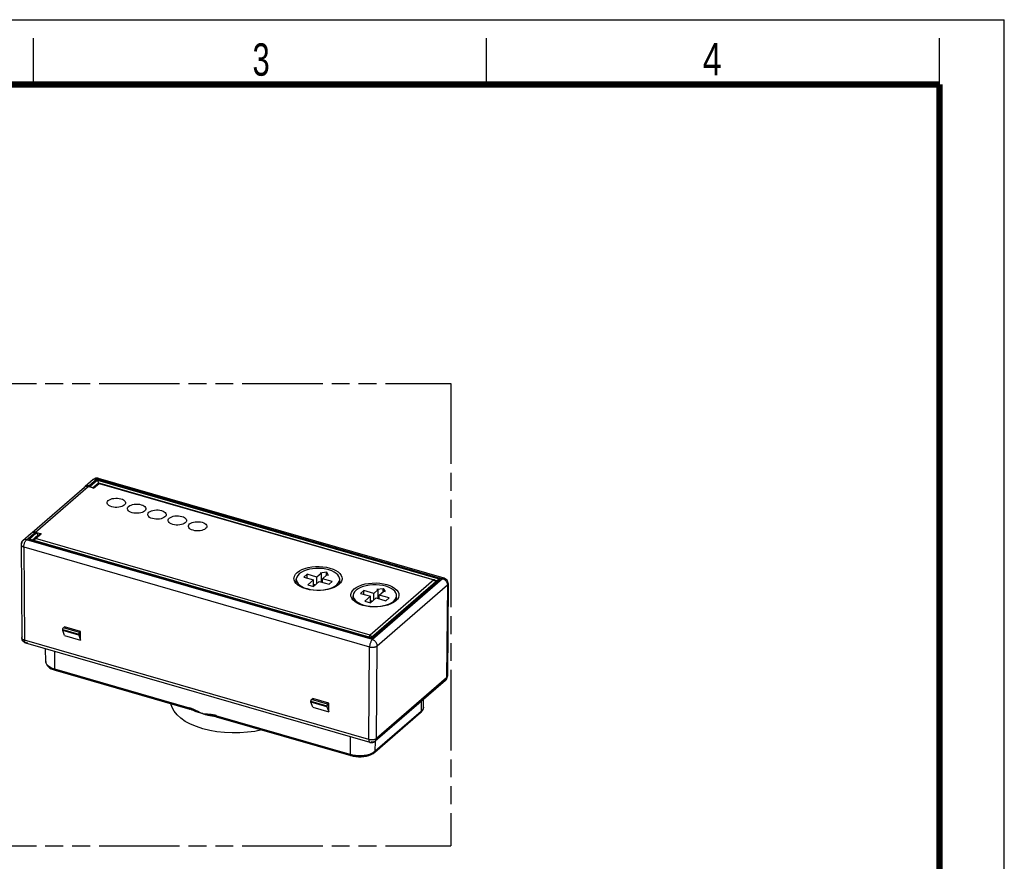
# Model space of a CAD drawing. Header units: millimetres. Extents: x 0 to 210, y 0 to 297.
# Tile 5 of 5: x 104 to 210, y 206 to 297. Entities that reach past the tile are written whole.
import ezdxf

# ---------------------------------------------------------------- set-up
doc = ezdxf.new("R2010")
doc.units = ezdxf.units.MM
doc.header["$LTSCALE"] = 19.36
doc.linetypes.add('PHANTOM', pattern=[0.8, 0.45, -0.05, 0.1, -0.05, 0.1, -0.05])
doc.layers.get('0').update_dxf_attribs({"linetype": 'CONTINUOUS'})
doc.layers.add('DEFAULT_3', color=7, linetype='PHANTOM')
doc.styles.add('TEXTSTYLE_2', font='txt', dxfattribs={"width": 0.75})

msp = doc.modelspace()

# ---------------------------------------------------------------- linework, layer by layer
at = {"color": 2, "linetype": 'Continuous'}
for p, q in [((0, 297), (210, 297)), ((210, 0), (210, 297)), ((105, 290), (105, 295)), ((154, 290), (154, 295)), ((203, 290), (203, 295))]:
    msp.add_line(p, q, dxfattribs=at)
at = {"color": 6, "linetype": 'Continuous'}
for p, q in [((111.451, 247.287), (110.565, 246.519)), ((111.707, 247.417), (111.642, 247.398)), ((111.774, 247.429), (111.707, 247.417)), ((111.844, 247.433), (111.774, 247.429)), ((111.924, 247.428), (111.844, 247.433)), ((111.971, 247.42), (111.924, 247.428)), ((112.01, 247.41), (111.971, 247.42)), ((149.414, 236.612), (112.011, 247.41)), ((104.844, 241.556), (110.505, 246.458)), ((110.589, 246.539), (110.565, 246.519)), ((111.497, 246.349), (110.896, 246.522)), ((111.13, 246.54), (110.962, 246.588)), ((111.417, 246.372), (111.968, 246.848)), ((111.986, 246.862), (111.986, 246.908)), ((112.022, 246.882), (112.054, 246.892)), ((112.125, 246.896), (112.154, 246.889)), ((112.154, 246.889), (148.34, 236.443)), ((103.851, 240.705), (103.793, 240.647)), ((103.851, 240.705), (104.738, 241.472)), ((141.539, 230.155), (104.664, 240.8)), ((104.737, 241.472), (104.761, 241.491)), ((104.846, 241.554), (104.813, 241.529)), ((105.006, 240.712), (105.007, 240.74)), ((105.039, 240.838), (105.055, 240.859)), ((105.055, 240.859), (105.076, 240.88)), ((105.677, 241.401), (105.076, 240.88)), ((105.127, 241.535), (105.295, 241.487)), ((105.208, 241.597), (105.809, 241.423)), ((105.473, 241.224), (105.472, 241.266)), ((103.645, 240.29), (103.644, 240.246)), ((103.644, 240.246), (103.732, 230.175)), ((103.793, 240.647), (103.739, 240.575)), ((133.419, 236.025), (133.419, 236.5)), ((134.58, 237.045), (134.23, 236.742)), ((134.23, 236.742), (135.291, 236.436)), ((135.641, 236.739), (134.58, 237.045)), ((134.58, 236.641), (134.58, 237.045)), ((135.291, 236.436), (134.679, 235.905)), ((135.291, 235.73), (135.291, 236.436)), ((136.129, 237.161), (135.641, 236.739)), ((135.641, 236.039), (135.641, 236.739)), ((135.999, 237.199), (136.682, 237.29)), ((135.999, 237.199), (136.129, 237.161)), ((136.129, 236.295), (136.129, 237.161)), ((136.247, 236.564), (136.735, 236.986)), ((137.308, 236.258), (136.247, 236.564)), ((136.247, 236.16), (136.247, 236.564)), ((136.682, 236.94), (136.682, 237.29)), ((136.682, 237.29), (136.865, 236.949)), ((136.735, 236.986), (136.865, 236.949)), ((138.119, 236.032), (138.119, 236.5)), ((148.773, 236.43), (141.533, 230.161)), ((148.379, 236.427), (148.34, 236.444)), ((148.772, 236.43), (148.785, 236.441)), ((149.478, 236.59), (149.413, 236.612)), ((149.72, 236.405), (149.646, 236.484)), ((134.679, 235.905), (135.285, 235.73)), ((135.285, 235.73), (135.897, 236.261)), ((135.291, 235.974), (135.497, 235.915)), ((135.897, 236.261), (136.958, 235.955)), ((136.041, 236.219), (136.129, 236.295)), ((136.247, 236.366), (136.122, 236.349)), ((136.958, 235.955), (137.308, 236.258)), ((137.507, 235.611), (137.183, 235.487)), ((137.785, 235.757), (137.507, 235.611)), ((138.021, 235.928), (137.785, 235.757)), ((137.805, 235.912), (137.966, 236.083)), ((142.278, 235.386), (141.79, 234.964)), ((142.148, 235.424), (142.831, 235.515)), ((142.148, 235.424), (142.278, 235.386)), ((142.278, 234.52), (142.278, 235.386)), ((142.831, 235.165), (142.831, 235.515)), ((142.831, 235.515), (143.014, 235.174)), ((148.417, 236.401), (148.379, 236.427)), ((148.446, 236.369), (148.417, 236.401)), ((148.484, 236.262), (148.479, 236.298)), ((148.489, 236.185), (148.484, 236.262)), ((149.781, 236.309), (149.72, 236.405)), ((149.847, 236.031), (149.76, 226.01)), ((149.824, 236.202), (149.781, 236.309)), ((135.633, 235.327), (135.999, 235.331)), ((139.568, 234.25), (139.568, 234.725)), ((140.729, 235.27), (140.379, 234.967)), ((140.379, 234.967), (141.44, 234.661)), ((141.79, 234.964), (140.729, 235.27)), ((140.729, 234.866), (140.729, 235.27)), ((141.44, 234.661), (140.828, 234.13)), ((141.434, 233.955), (142.046, 234.486)), ((141.44, 233.955), (141.44, 234.661)), ((141.79, 234.264), (141.79, 234.964)), ((142.046, 234.486), (143.107, 234.18)), ((142.19, 234.444), (142.278, 234.52)), ((142.396, 234.591), (142.27, 234.574)), ((142.396, 234.789), (142.884, 235.211)), ((143.457, 234.483), (142.396, 234.789)), ((142.396, 234.385), (142.396, 234.789)), ((142.884, 235.211), (143.014, 235.174)), ((143.107, 234.18), (143.457, 234.483)), ((143.953, 234.137), (144.114, 234.308)), ((144.268, 234.257), (144.268, 234.725)), ((140.828, 234.13), (141.434, 233.955)), ((141.44, 234.199), (141.646, 234.14)), ((141.782, 233.552), (142.148, 233.556)), ((143.656, 233.836), (143.331, 233.712)), ((143.934, 233.982), (143.656, 233.836)), ((144.17, 234.153), (143.934, 233.982)), ((108.231, 231.248), (108.356, 231.357)), ((110.088, 230.857), (108.356, 231.357)), ((103.738, 230.097), (103.732, 230.175)), ((108.156, 231.054), (108.157, 231.071)), ((108.156, 230.974), (108.156, 231.054)), ((108.356, 230.404), (108.156, 230.974)), ((109.888, 230.474), (108.156, 230.974)), ((108.356, 230.404), (110.088, 229.904)), ((109.888, 230.554), (109.888, 230.474)), ((109.888, 230.474), (110.088, 229.904)), ((110.088, 230.857), (109.963, 230.748)), ((110.088, 229.904), (110.088, 230.857)), ((141.523, 230.152), (141.527, 230.155)), ((141.527, 230.155), (141.534, 230.156)), ((141.534, 230.156), (141.538, 230.156)), ((141.569, 230.126), (141.579, 230.109)), ((103.967, 229.703), (103.89, 229.774)), ((104.062, 229.644), (103.967, 229.703)), ((104.165, 229.604), (104.062, 229.644)), ((141.393, 218.857), (104.165, 229.604)), ((106.317, 227.616), (106.303, 228.987)), ((107.126, 226.737), (107.349, 226.661)), ((107.349, 226.661), (121.903, 222.46)), ((149.552, 225.561), (141.953, 218.98)), ((149.552, 225.562), (149.605, 225.614)), ((135.003, 223.304), (135.004, 223.321)), ((135.003, 223.224), (135.003, 223.304)), ((136.735, 222.724), (135.003, 223.224)), ((135.203, 222.654), (135.003, 223.224)), ((135.078, 223.498), (135.203, 223.607)), ((136.935, 223.107), (135.203, 223.607)), ((135.203, 222.654), (136.935, 222.154)), ((136.735, 222.804), (136.735, 222.724)), ((136.735, 222.724), (136.935, 222.154)), ((136.935, 223.107), (136.81, 222.998)), ((136.935, 222.154), (136.935, 223.107)), ((147.174, 222.678), (147.183, 223.509)), ((121.858, 222.564), (122.085, 222.49)), ((121.861, 222.531), (121.958, 222.479)), ((121.875, 222.468), (121.902, 222.46)), ((121.879, 222.477), (121.888, 222.468)), ((121.888, 222.468), (121.898, 222.462)), ((121.898, 222.462), (121.902, 222.46)), ((121.902, 222.46), (121.903, 222.46)), ((121.946, 222.469), (121.958, 222.479)), ((121.958, 222.479), (122.161, 222.386)), ((122.085, 222.49), (122.315, 222.406)), ((122.161, 222.386), (122.371, 222.297)), ((122.315, 222.406), (122.551, 222.31)), ((122.41, 222.281), (122.587, 222.212)), ((123.035, 222.097), (123.284, 221.982)), ((123.043, 222.055), (123.284, 221.982)), ((123.284, 221.982), (123.543, 221.951)), ((123.294, 221.981), (123.291, 221.981)), ((123.297, 221.978), (123.299, 221.977)), ((123.543, 221.951), (123.66, 221.937)), ((124.202, 221.76), (124.292, 221.743)), ((124.292, 221.743), (124.386, 221.725)), ((124.322, 221.834), (124.412, 221.815)), ((124.412, 221.815), (124.506, 221.794)), ((124.506, 221.794), (124.605, 221.769)), ((124.588, 221.691), (124.695, 221.673)), ((124.605, 221.769), (124.708, 221.742)), ((124.695, 221.673), (124.72, 221.67)), ((124.709, 221.72), (124.708, 221.742)), ((124.711, 221.7), (124.709, 221.72)), ((124.747, 221.639), (124.737, 221.646)), ((124.752, 221.638), (124.747, 221.639)), ((124.758, 221.636), (124.752, 221.638)), ((124.752, 221.638), (139.306, 217.436)), ((124.752, 221.638), (124.779, 221.63)), ((124.77, 221.637), (124.758, 221.636)), ((124.782, 221.64), (124.77, 221.637)), ((141.917, 217.802), (146.867, 222.089)), ((146.867, 222.089), (146.963, 222.182)), ((141.591, 218.834), (141.694, 218.849)), ((141.694, 218.849), (141.791, 218.88)), ((141.791, 218.88), (141.878, 218.925)), ((141.878, 218.925), (141.952, 218.98)), ((141.734, 217.668), (141.917, 217.802))]:
    msp.add_line(p, q, dxfattribs=at)
at = {"color": 9, "linetype": 'Continuous'}
for p, q in [((110.962, 246.588), (111.844, 247.353)), ((111.917, 247.221), (111.13, 246.54)), ((111.452, 247.288), (111.475, 247.306)), ((111.452, 247.287), (111.452, 247.288)), ((111.475, 247.306), (111.522, 247.334)), ((111.771, 247.369), (111.844, 247.353)), ((111.844, 247.353), (149.247, 236.555)), ((111.915, 247.219), (148.981, 236.519)), ((111.958, 247.413), (111.978, 247.414)), ((112.01, 247.41), (112.011, 247.41)), ((112.011, 247.41), (112.02, 247.407)), ((112.045, 247.393), (112.056, 247.384)), ((105.208, 241.597), (110.896, 246.522)), ((111.38, 246.383), (111.986, 246.908)), ((111.926, 246.753), (111.48, 246.368)), ((111.497, 246.349), (112.099, 246.87)), ((111.968, 246.848), (111.978, 246.857)), ((111.986, 246.908), (112.047, 246.89)), ((112.055, 246.877), (112.077, 246.875)), ((112.077, 246.875), (112.099, 246.87)), ((112.099, 246.87), (148.285, 236.425)), ((112.154, 246.889), (112.154, 246.889)), ((103.852, 240.705), (103.834, 240.688)), ((103.875, 240.724), (103.852, 240.706)), ((103.852, 240.706), (103.852, 240.705)), ((103.922, 240.752), (103.875, 240.724)), ((104.101, 240.792), (104.035, 240.787)), ((104.244, 240.771), (105.127, 241.535)), ((141.647, 229.974), (104.244, 240.771)), ((105.295, 241.487), (104.509, 240.805)), ((141.577, 230.107), (104.511, 240.807)), ((104.866, 240.742), (105.472, 241.266)), ((105.009, 240.75), (105.007, 240.74)), ((105.086, 240.888), (105.076, 240.88)), ((105.634, 241.305), (105.105, 240.846)), ((105.108, 240.672), (105.111, 240.695)), ((105.129, 240.769), (105.137, 240.793)), ((105.194, 240.889), (105.207, 240.902)), ((105.207, 240.902), (105.809, 241.423)), ((141.393, 230.456), (105.207, 240.902)), ((103.644, 240.246), (103.644, 240.246)), ((103.944, 239.992), (104.032, 229.92)), ((103.944, 239.992), (141.347, 229.194)), ((141.574, 230.105), (148.983, 236.521)), ((149.247, 236.555), (141.647, 229.974)), ((148.34, 236.443), (148.34, 236.444)), ((148.344, 236.442), (148.34, 236.443)), ((148.354, 236.436), (148.346, 236.441)), ((148.363, 236.427), (148.354, 236.436)), ((149.272, 236.575), (149.247, 236.555)), ((149.414, 236.612), (149.413, 236.612)), ((149.423, 236.609), (149.414, 236.612)), ((148.285, 236.425), (141.393, 230.456)), ((148.705, 236.308), (141.565, 230.124)), ((141.566, 230.239), (148.458, 236.207)), ((142.167, 229.299), (149.767, 235.881)), ((148.388, 236.36), (148.405, 236.341)), ((148.43, 236.387), (148.65, 236.324)), ((148.456, 236.23), (148.458, 236.207)), ((148.46, 236.16), (148.458, 236.207)), ((149.767, 235.881), (149.677, 225.859)), ((149.847, 236.03), (149.847, 236.031)), ((109.963, 230.748), (108.231, 231.248)), ((108.156, 231.054), (109.888, 230.554)), ((141.528, 230.352), (141.513, 230.373)), ((141.551, 230.229), (141.566, 230.239)), ((141.566, 230.239), (141.567, 230.19)), ((141.26, 219.174), (104.032, 229.92)), ((104.149, 229.61), (104.12, 229.629)), ((104.165, 229.604), (104.149, 229.61)), ((104.165, 229.604), (104.165, 229.604)), ((141.26, 219.174), (141.347, 229.194)), ((142.082, 219.281), (142.167, 229.299)), ((107.305, 226.765), (107.295, 228.7)), ((107.361, 226.695), (107.172, 226.761)), ((107.306, 226.744), (107.305, 226.765)), ((121.858, 222.564), (107.305, 226.765)), ((107.405, 226.68), (121.843, 222.512)), ((149.675, 225.857), (142.084, 219.283)), ((149.552, 225.561), (149.525, 225.54)), ((135.003, 223.304), (136.735, 222.804)), ((136.81, 222.998), (135.078, 223.498)), ((146.919, 223.281), (146.91, 222.189)), ((147.174, 222.678), (147.172, 222.631)), ((121.866, 222.506), (121.958, 222.479)), ((124.515, 221.718), (124.514, 221.792)), ((124.52, 221.79), (124.52, 221.717)), ((139.261, 217.54), (124.708, 221.742)), ((124.808, 221.656), (139.315, 217.469)), ((146.91, 222.189), (141.96, 217.902)), ((146.781, 222.06), (146.759, 222.062)), ((146.867, 222.089), (146.859, 222.082)), ((139.251, 219.475), (139.261, 217.54)), ((141.393, 218.857), (141.41, 218.854)), ((141.393, 218.857), (141.393, 218.857)), ((141.926, 218.959), (141.875, 218.93)), ((141.926, 218.959), (141.953, 218.98)), ((141.96, 217.902), (141.969, 218.98)), ((139.541, 217.474), (139.261, 217.54)), ((141.96, 217.902), (141.784, 217.774)), ((141.909, 217.795), (141.917, 217.802))]:
    msp.add_line(p, q, dxfattribs=at)
at = {"color": 7, "linetype": 'Continuous'}
for p, q in [((121.83, 222.583), (121.835, 222.634)), ((121.835, 222.634), (122.062, 222.55)), ((121.833, 222.537), (121.83, 222.583)), ((121.875, 222.468), (121.862, 222.475)), ((121.886, 222.466), (121.875, 222.468)), ((121.967, 222.531), (121.941, 222.496)), ((122.062, 222.55), (122.294, 222.454)), ((122.294, 222.454), (122.532, 222.347)), ((123.284, 221.982), (123.288, 221.981)), ((123.284, 221.982), (123.288, 221.981)), ((123.288, 221.981), (123.299, 221.977)), ((123.288, 221.981), (123.484, 221.966)), ((123.299, 221.977), (123.332, 221.967)), ((123.332, 221.967), (123.385, 221.95)), ((123.473, 221.924), (123.505, 221.915)), ((123.484, 221.966), (123.609, 221.955)), ((123.609, 221.955), (123.715, 221.946)), ((123.715, 221.946), (123.793, 221.938)), ((123.793, 221.938), (123.877, 221.93)), ((123.877, 221.93), (123.967, 221.921)), ((124.339, 221.872), (124.401, 221.862)), ((124.402, 221.73), (124.474, 221.722)), ((124.474, 221.722), (124.548, 221.714)), ((124.548, 221.714), (124.625, 221.708)), ((124.669, 221.811), (124.742, 221.794)), ((124.737, 221.744), (124.742, 221.794)), ((124.739, 221.698), (124.737, 221.744)), ((124.779, 221.63), (124.766, 221.637)), ((124.79, 221.628), (124.779, 221.63))]:
    msp.add_line(p, q, dxfattribs=at)
at = {"color": 7, "linetype": 'Continuous', "const_width": 0.7}
for points in [[(7, 290), (203, 290)], [(203, 7), (203, 290)]]:
    msp.add_lwpolyline(points, dxfattribs=at)
at = {"color": 6, "linetype": 'Continuous'}
for points in [[(111.518, 247.337), (111.458, 247.292), (111.451, 247.287)], [(111.642, 247.398), (111.581, 247.372), (111.518, 247.337)], [(111.913, 247.217), (111.923, 247.198), (111.932, 247.175), (111.941, 247.151), (111.95, 247.125), (111.957, 247.098), (111.965, 247.07)], [(111.965, 247.07), (111.97, 247.047), (111.974, 247.024), (111.978, 247.002), (111.981, 246.981), (111.983, 246.961), (111.985, 246.942), (111.986, 246.924), (111.986, 246.908)], [(111.968, 246.848), (111.993, 246.867), (112.022, 246.882)], [(112.054, 246.892), (112.089, 246.897), (112.125, 246.896)], [(112.949, 244.766), (112.957, 244.829), (113.001, 244.924), (113.083, 245.016)], [(113.083, 245.016), (113.201, 245.097), (113.342, 245.163), (113.508, 245.215), (113.69, 245.249), (113.882, 245.265), (114.076, 245.262), (114.266, 245.24), (114.445, 245.2), (114.605, 245.143), (114.739, 245.072), (114.843, 244.99), (114.913, 244.898), (114.946, 244.801), (114.948, 244.766)], [(114.815, 244.516), (114.696, 244.435), (114.556, 244.369), (114.389, 244.317), (114.207, 244.283), (114.016, 244.267), (113.822, 244.27), (113.631, 244.292), (113.452, 244.332), (113.293, 244.389), (113.158, 244.46), (113.055, 244.542), (112.984, 244.634), (112.952, 244.731), (112.949, 244.766)], [(114.948, 244.766), (114.941, 244.703), (114.897, 244.608), (114.815, 244.516)], [(115.149, 244.131), (115.156, 244.194), (115.2, 244.289), (115.282, 244.381)], [(117.014, 243.881), (116.896, 243.8), (116.755, 243.734), (116.589, 243.682), (116.407, 243.648), (116.216, 243.632), (116.021, 243.635), (115.831, 243.657), (115.652, 243.697), (115.493, 243.754), (115.358, 243.825), (115.254, 243.907), (115.184, 243.999), (115.152, 244.096), (115.149, 244.131)], [(115.282, 244.381), (115.401, 244.462), (115.541, 244.528), (115.708, 244.58), (115.89, 244.614), (116.081, 244.63), (116.275, 244.627), (116.466, 244.605), (116.645, 244.565), (116.804, 244.508), (116.939, 244.437), (117.042, 244.355), (117.113, 244.263), (117.145, 244.166), (117.148, 244.131)], [(117.148, 244.131), (117.14, 244.068), (117.097, 243.973), (117.014, 243.881)], [(117.482, 243.746), (117.6, 243.827), (117.741, 243.893), (117.907, 243.945), (118.089, 243.979), (118.281, 243.995), (118.475, 243.992), (118.666, 243.97), (118.845, 243.93), (119.004, 243.873), (119.139, 243.802), (119.242, 243.72), (119.312, 243.628), (119.345, 243.531), (119.348, 243.496)], [(117.349, 243.496), (117.356, 243.559), (117.4, 243.654), (117.482, 243.746)], [(119.214, 243.246), (119.096, 243.165), (118.955, 243.099), (118.789, 243.047), (118.607, 243.013), (118.415, 242.997), (118.221, 243), (118.031, 243.022), (117.852, 243.062), (117.692, 243.119), (117.558, 243.19), (117.454, 243.272), (117.384, 243.364), (117.351, 243.461), (117.349, 243.496)], [(119.348, 243.496), (119.34, 243.433), (119.296, 243.338), (119.214, 243.246)], [(119.548, 242.861), (119.556, 242.924), (119.6, 243.019), (119.682, 243.111)], [(121.414, 242.611), (121.296, 242.53), (121.155, 242.464), (120.989, 242.412), (120.806, 242.378), (120.615, 242.362), (120.421, 242.365), (120.23, 242.387), (120.051, 242.427), (119.892, 242.484), (119.757, 242.555), (119.654, 242.637), (119.584, 242.729), (119.551, 242.826), (119.548, 242.861)], [(119.682, 243.111), (119.8, 243.192), (119.941, 243.258), (120.107, 243.31), (120.289, 243.344), (120.481, 243.36), (120.675, 243.357), (120.865, 243.335), (121.044, 243.295), (121.204, 243.238), (121.338, 243.167), (121.442, 243.085), (121.512, 242.993), (121.545, 242.896), (121.547, 242.861)], [(121.547, 242.861), (121.54, 242.798), (121.496, 242.703), (121.414, 242.611)], [(121.748, 242.226), (121.756, 242.289), (121.799, 242.384), (121.882, 242.476)], [(123.614, 241.976), (123.495, 241.895), (123.355, 241.829), (123.188, 241.777), (123.006, 241.743), (122.815, 241.727), (122.621, 241.73), (122.43, 241.752), (122.251, 241.792), (122.092, 241.849), (121.957, 241.92), (121.854, 242.002), (121.783, 242.094), (121.751, 242.191), (121.748, 242.226)], [(121.882, 242.476), (122, 242.557), (122.141, 242.623), (122.307, 242.675), (122.489, 242.709), (122.68, 242.725), (122.875, 242.722), (123.065, 242.7), (123.244, 242.66), (123.403, 242.603), (123.538, 242.532), (123.642, 242.45), (123.712, 242.358), (123.744, 242.261), (123.747, 242.226)], [(123.747, 242.226), (123.74, 242.163), (123.696, 242.068), (123.614, 241.976)], [(104.619, 240.81), (104.585, 240.812), (104.549, 240.812), (104.513, 240.809)], [(104.664, 240.8), (104.651, 240.804), (104.619, 240.81)], [(104.706, 240.784), (104.68, 240.795), (104.664, 240.8)], [(104.786, 240.672), (104.785, 240.688), (104.781, 240.704), (104.775, 240.719), (104.767, 240.734), (104.755, 240.748), (104.742, 240.761), (104.725, 240.773), (104.706, 240.784)], [(105.007, 240.74), (105.011, 240.768), (105.017, 240.791)], [(105.017, 240.791), (105.026, 240.815), (105.039, 240.838)], [(103.739, 240.575), (103.694, 240.49), (103.661, 240.395), (103.645, 240.29)], [(133.518, 237.228), (133.754, 237.398), (134.032, 237.545), (134.356, 237.669), (134.714, 237.766), (135.095, 237.833), (135.492, 237.87), (135.898, 237.876), (136.301, 237.85), (136.692, 237.793), (137.06, 237.706), (137.396, 237.592), (137.693, 237.452), (137.942, 237.291), (138.139, 237.113), (138.277, 236.921), (138.354, 236.721), (138.369, 236.579)], [(138.119, 236.501), (138.106, 236.627), (138.038, 236.806), (137.917, 236.977), (137.743, 237.138), (137.521, 237.283), (137.255, 237.41), (136.952, 237.515), (136.621, 237.595), (136.269, 237.648), (135.906, 237.673), (135.54, 237.669), (135.179, 237.637), (134.83, 237.577), (134.502, 237.489), (134.204, 237.377), (133.95, 237.243), (133.734, 237.087)], [(133.17, 236.577), (133.173, 236.641), (133.225, 236.845), (133.34, 237.04), (133.518, 237.228)], [(136.047, 235.285), (135.641, 235.28), (135.238, 235.305), (134.847, 235.363), (134.478, 235.449), (134.142, 235.564), (133.845, 235.703), (133.596, 235.865), (133.4, 236.043), (133.262, 236.234), (133.185, 236.435), (133.17, 236.577)], [(133.734, 237.087), (133.573, 236.917), (133.469, 236.741), (133.423, 236.557), (133.42, 236.499)], [(133.42, 236.499), (133.433, 236.373), (133.501, 236.194), (133.622, 236.022), (133.796, 235.862), (134.018, 235.717), (134.284, 235.59), (134.586, 235.485), (134.918, 235.405), (135.27, 235.352), (135.633, 235.327)], [(137.966, 236.083), (138.069, 236.259), (138.116, 236.442), (138.119, 236.501)], [(138.369, 236.579), (138.365, 236.515), (138.314, 236.311)], [(148.705, 236.308), (148.707, 236.324), (148.71, 236.34), (148.716, 236.357), (148.725, 236.374), (148.736, 236.391), (148.75, 236.408), (148.766, 236.425), (148.772, 236.43)], [(148.785, 236.441), (148.812, 236.459), (148.841, 236.475)], [(148.841, 236.475), (148.873, 236.49), (148.907, 236.502), (148.942, 236.511), (148.979, 236.517)], [(149.646, 236.484), (149.564, 236.545), (149.478, 236.59)], [(135.999, 235.331), (136.36, 235.363), (136.708, 235.423), (137.036, 235.511)], [(137.183, 235.487), (136.825, 235.39), (136.444, 235.323), (136.047, 235.285)], [(137.036, 235.511), (137.334, 235.623), (137.589, 235.757), (137.805, 235.912)], [(138.314, 236.311), (138.199, 236.116), (138.021, 235.928)], [(139.319, 234.802), (139.322, 234.866), (139.374, 235.07), (139.488, 235.265), (139.666, 235.453)], [(139.666, 235.453), (139.902, 235.623), (140.18, 235.77), (140.505, 235.894), (140.863, 235.991), (141.244, 236.058), (141.641, 236.095), (142.046, 236.101), (142.45, 236.075), (142.84, 236.018), (143.209, 235.931), (143.545, 235.817), (143.842, 235.677), (144.091, 235.516), (144.288, 235.338), (144.425, 235.146), (144.502, 234.946), (144.517, 234.804)], [(144.268, 234.726), (144.254, 234.852), (144.187, 235.031), (144.065, 235.202), (143.891, 235.363), (143.67, 235.508), (143.403, 235.635), (143.101, 235.74), (142.769, 235.82), (142.418, 235.873), (142.055, 235.898), (141.689, 235.894), (141.328, 235.862), (140.979, 235.802), (140.651, 235.714), (140.353, 235.602), (140.099, 235.468), (139.883, 235.312)], [(148.479, 236.298), (148.467, 236.334), (148.446, 236.369)], [(149.847, 236.03), (149.845, 236.091), (149.824, 236.202)], [(142.196, 233.51), (141.79, 233.505), (141.387, 233.53), (140.996, 233.588), (140.627, 233.674), (140.291, 233.789), (139.994, 233.928), (139.745, 234.09), (139.549, 234.268), (139.411, 234.459), (139.334, 234.66), (139.319, 234.802)], [(139.883, 235.312), (139.722, 235.142), (139.618, 234.966), (139.572, 234.782), (139.569, 234.724)], [(139.569, 234.724), (139.582, 234.598), (139.649, 234.419), (139.771, 234.247), (139.945, 234.087), (140.166, 233.942), (140.433, 233.815), (140.735, 233.71), (141.067, 233.63), (141.419, 233.577), (141.782, 233.552)], [(144.114, 234.308), (144.218, 234.484), (144.265, 234.667), (144.268, 234.726)], [(144.463, 234.536), (144.348, 234.341), (144.17, 234.153)], [(144.517, 234.804), (144.514, 234.74), (144.463, 234.536)], [(142.148, 233.556), (142.509, 233.588), (142.857, 233.648), (143.185, 233.736)], [(143.331, 233.712), (142.974, 233.615), (142.593, 233.548), (142.196, 233.51)], [(143.185, 233.736), (143.483, 233.848), (143.738, 233.982), (143.953, 234.137)], [(108.157, 231.071), (108.159, 231.089), (108.162, 231.108), (108.166, 231.127), (108.172, 231.146), (108.178, 231.164)], [(108.178, 231.164), (108.186, 231.182), (108.194, 231.199), (108.203, 231.214), (108.212, 231.227), (108.221, 231.239), (108.231, 231.248)], [(103.785, 229.934), (103.755, 230.016), (103.738, 230.097)], [(109.91, 230.664), (109.904, 230.646), (109.898, 230.627), (109.894, 230.608), (109.891, 230.589), (109.889, 230.571), (109.888, 230.554)], [(109.963, 230.748), (109.953, 230.739), (109.944, 230.727), (109.935, 230.714), (109.926, 230.699), (109.918, 230.682), (109.91, 230.664)], [(141.538, 230.156), (141.542, 230.154), (141.55, 230.148), (141.559, 230.139), (141.569, 230.126)], [(103.89, 229.774), (103.829, 229.852), (103.785, 229.934)], [(106.317, 227.616), (106.334, 227.475), (106.383, 227.334), (106.468, 227.194), (106.586, 227.061), (106.739, 226.938), (106.921, 226.829), (107.126, 226.737)], [(149.605, 225.614), (149.649, 225.667), (149.684, 225.723), (149.711, 225.779), (149.732, 225.835), (149.747, 225.892), (149.756, 225.949), (149.76, 226.01)], [(129.692, 220.212), (128.931, 220.058), (128.131, 219.951), (127.312, 219.893), (126.48, 219.884), (125.651, 219.925), (124.839, 220.015), (124.054, 220.154), (123.31, 220.339), (122.616, 220.566), (121.981, 220.834), (121.415, 221.138), (120.926, 221.475), (120.52, 221.839), (120.206, 222.224), (119.986, 222.626), (119.864, 223.041), (119.864, 223.049)], [(135.004, 223.321), (135.006, 223.339), (135.009, 223.358), (135.013, 223.377), (135.019, 223.396), (135.025, 223.414)], [(135.025, 223.414), (135.032, 223.432), (135.041, 223.449), (135.049, 223.464), (135.059, 223.477), (135.068, 223.489), (135.078, 223.498)], [(136.757, 222.914), (136.751, 222.896), (136.745, 222.877), (136.741, 222.858), (136.738, 222.839), (136.736, 222.821), (136.735, 222.804)], [(136.81, 222.998), (136.8, 222.989), (136.791, 222.977), (136.781, 222.964), (136.773, 222.949), (136.765, 222.932), (136.757, 222.914)], [(147.099, 222.377), (147.141, 222.477), (147.166, 222.578), (147.174, 222.678)], [(121.858, 222.564), (121.859, 222.543), (121.862, 222.523), (121.866, 222.505), (121.872, 222.49), (121.879, 222.477)], [(121.903, 222.46), (121.908, 222.459), (121.92, 222.459), (121.933, 222.463), (121.946, 222.469)], [(122.371, 222.297), (122.475, 222.255), (122.563, 222.218)], [(122.551, 222.31), (122.791, 222.206), (123.035, 222.097)], [(122.587, 222.212), (122.81, 222.132), (123.043, 222.055)], [(123.284, 221.982), (123.333, 221.968), (123.384, 221.954)], [(123.288, 221.981), (123.29, 221.98), (123.291, 221.98), (123.293, 221.979), (123.295, 221.979)], [(123.307, 221.98), (123.303, 221.98), (123.3, 221.98), (123.297, 221.98)], [(123.384, 221.954), (123.437, 221.939), (123.493, 221.924)], [(123.493, 221.924), (123.55, 221.909), (123.611, 221.893), (123.674, 221.878), (123.739, 221.862), (123.808, 221.845), (123.88, 221.829), (123.955, 221.812), (124.034, 221.795)], [(123.66, 221.937), (123.786, 221.92), (123.854, 221.911), (123.924, 221.901), (123.997, 221.89)], [(123.997, 221.89), (124.073, 221.878), (124.152, 221.865), (124.235, 221.85), (124.322, 221.834)], [(124.034, 221.795), (124.116, 221.778), (124.202, 221.76)], [(124.386, 221.725), (124.485, 221.708), (124.588, 221.691)], [(124.737, 221.646), (124.729, 221.655), (124.721, 221.667), (124.715, 221.683), (124.711, 221.7)], [(124.808, 221.656), (124.795, 221.647), (124.782, 221.64)], [(146.963, 222.182), (147.04, 222.278), (147.099, 222.377)], [(141.393, 218.857), (141.488, 218.838), (141.591, 218.834)], [(139.306, 217.436), (139.575, 217.372), (139.859, 217.33), (140.15, 217.311), (140.442, 217.315), (140.731, 217.341), (141.01, 217.39), (141.275, 217.462), (141.518, 217.554), (141.734, 217.668)]]:
    msp.add_lwpolyline(points, dxfattribs=at)
at = {"color": 9, "linetype": 'Continuous'}
for points in [[(111.522, 247.334), (111.576, 247.356), (111.635, 247.369)], [(111.635, 247.369), (111.701, 247.374), (111.771, 247.369)], [(111.844, 247.353), (111.869, 247.372), (111.892, 247.388), (111.915, 247.4), (111.937, 247.408), (111.958, 247.413)], [(111.978, 247.414), (111.993, 247.413), (112.006, 247.411), (112.01, 247.41)], [(112.02, 247.407), (112.032, 247.401), (112.045, 247.393)], [(112.056, 247.384), (112.08, 247.358), (112.101, 247.323)], [(111.926, 246.753), (111.928, 246.775), (111.933, 246.795), (111.941, 246.813), (111.951, 246.83), (111.963, 246.845), (111.968, 246.848)], [(111.978, 246.857), (111.995, 246.866), (112.014, 246.873), (112.034, 246.877), (112.055, 246.877)], [(112.099, 246.87), (112.111, 246.88), (112.124, 246.887), (112.136, 246.89), (112.148, 246.891), (112.154, 246.889)], [(112.154, 246.889), (112.158, 246.888), (112.168, 246.882)], [(112.168, 246.882), (112.177, 246.873), (112.184, 246.861), (112.19, 246.847), (112.195, 246.83), (112.197, 246.811)], [(103.834, 240.688), (103.797, 240.645), (103.767, 240.594), (103.744, 240.535), (103.729, 240.469), (103.725, 240.397)], [(104.035, 240.787), (103.976, 240.774), (103.922, 240.752)], [(104.032, 240.435), (104.062, 240.506), (104.094, 240.572), (104.129, 240.632), (104.167, 240.686), (104.205, 240.733), (104.244, 240.771)], [(104.244, 240.771), (104.171, 240.787), (104.101, 240.792)], [(105.007, 240.74), (105.007, 240.737), (105.009, 240.724), (105.014, 240.711)], [(105.034, 240.785), (105.022, 240.774), (105.014, 240.762), (105.009, 240.75)], [(105.076, 240.88), (105.072, 240.876), (105.059, 240.861), (105.049, 240.845), (105.041, 240.826), (105.036, 240.806), (105.034, 240.785)], [(105.207, 240.902), (105.185, 240.907), (105.163, 240.909), (105.142, 240.908), (105.122, 240.904), (105.103, 240.897), (105.086, 240.888)], [(105.111, 240.695), (105.115, 240.72), (105.121, 240.745), (105.129, 240.769)], [(105.137, 240.793), (105.147, 240.816), (105.158, 240.837), (105.169, 240.857)], [(105.169, 240.857), (105.181, 240.874), (105.194, 240.889)], [(103.725, 240.397), (103.69, 240.362), (103.665, 240.325), (103.649, 240.286), (103.644, 240.246)], [(103.644, 240.246), (103.649, 240.209), (103.665, 240.171)], [(103.665, 240.171), (103.69, 240.134), (103.725, 240.099), (103.768, 240.067)], [(103.768, 240.067), (103.82, 240.038), (103.879, 240.013), (103.944, 239.992)], [(103.944, 239.992), (103.947, 240.061), (103.954, 240.135), (103.967, 240.21), (103.984, 240.286), (104.006, 240.361), (104.032, 240.435)], [(148.34, 236.444), (148.334, 236.445), (148.322, 236.444), (148.31, 236.441), (148.297, 236.434), (148.285, 236.425)], [(149.247, 236.555), (149.315, 236.531), (149.382, 236.499), (149.446, 236.459), (149.507, 236.411), (149.564, 236.357), (149.616, 236.296)], [(149.318, 236.602), (149.295, 236.59), (149.272, 236.575)], [(149.381, 236.617), (149.362, 236.615), (149.341, 236.61), (149.318, 236.602)], [(149.413, 236.612), (149.41, 236.613), (149.396, 236.616), (149.381, 236.617)], [(149.459, 236.587), (149.448, 236.596), (149.436, 236.603), (149.425, 236.608)], [(149.536, 236.428), (149.522, 236.482), (149.505, 236.526), (149.483, 236.561), (149.459, 236.587)], [(148.285, 236.425), (148.307, 236.417), (148.328, 236.406), (148.35, 236.393), (148.369, 236.378), (148.388, 236.36)], [(148.385, 236.344), (148.383, 236.365), (148.38, 236.384), (148.376, 236.401), (148.37, 236.415), (148.363, 236.427)], [(148.405, 236.341), (148.42, 236.32), (148.433, 236.299), (148.443, 236.276), (148.451, 236.253), (148.456, 236.23)], [(148.478, 236.286), (148.469, 236.298), (148.458, 236.31), (148.443, 236.32), (148.426, 236.329), (148.406, 236.337)], [(148.458, 236.207), (148.469, 236.22), (148.478, 236.233), (148.483, 236.246), (148.484, 236.26), (148.484, 236.262)], [(148.484, 236.262), (148.483, 236.273), (148.478, 236.286)], [(149.616, 236.296), (149.661, 236.231), (149.699, 236.162), (149.729, 236.092), (149.75, 236.021), (149.763, 235.95), (149.767, 235.881)], [(149.827, 236.11), (149.802, 236.148), (149.767, 236.184), (149.723, 236.217)], [(149.767, 235.881), (149.802, 235.916), (149.827, 235.954), (149.842, 235.992), (149.847, 236.03)], [(149.847, 236.031), (149.842, 236.071), (149.827, 236.11)], [(103.732, 230.175), (103.737, 230.215), (103.752, 230.253), (103.777, 230.29), (103.812, 230.326)], [(103.752, 230.099), (103.737, 230.137), (103.732, 230.175)], [(103.856, 229.996), (103.812, 230.028), (103.777, 230.063), (103.752, 230.099)], [(141.323, 230.347), (141.315, 230.323), (141.307, 230.299), (141.301, 230.274), (141.297, 230.249), (141.294, 230.226)], [(141.393, 230.456), (141.38, 230.443), (141.367, 230.428), (141.355, 230.411), (141.344, 230.391), (141.333, 230.37), (141.323, 230.347)], [(141.513, 230.373), (141.496, 230.392), (141.478, 230.409), (141.458, 230.425), (141.437, 230.438), (141.415, 230.448), (141.393, 230.456)], [(141.444, 230.195), (141.469, 230.199), (141.493, 230.204), (141.514, 230.211), (141.534, 230.219), (141.551, 230.229)], [(141.566, 230.239), (141.564, 230.261), (141.559, 230.284), (141.551, 230.307), (141.541, 230.33), (141.528, 230.352)], [(104.032, 229.92), (103.967, 229.942), (103.908, 229.967), (103.856, 229.996)], [(104.042, 229.795), (104.034, 229.855), (104.032, 229.92)], [(104.072, 229.695), (104.055, 229.741), (104.042, 229.795)], [(104.12, 229.629), (104.094, 229.658), (104.072, 229.695)], [(104.332, 229.661), (104.293, 229.631), (104.254, 229.611), (104.217, 229.601), (104.182, 229.6), (104.165, 229.604)], [(141.435, 229.638), (141.409, 229.564), (141.387, 229.489), (141.37, 229.412), (141.357, 229.337), (141.35, 229.264), (141.347, 229.194)], [(141.347, 229.194), (141.424, 229.175), (141.502, 229.162), (141.58, 229.154), (141.657, 229.152), (141.732, 229.154), (141.803, 229.161)], [(141.647, 229.974), (141.608, 229.935), (141.57, 229.889), (141.533, 229.835), (141.497, 229.774), (141.465, 229.708), (141.435, 229.638)], [(142.016, 229.714), (141.964, 229.775), (141.907, 229.829), (141.846, 229.877), (141.782, 229.917), (141.715, 229.95), (141.647, 229.974)], [(141.803, 229.161), (141.833, 229.165), (141.863, 229.17), (141.892, 229.176), (141.921, 229.183), (141.949, 229.191), (141.976, 229.199)], [(141.976, 229.199), (142.012, 229.212), (142.047, 229.226), (142.08, 229.242), (142.111, 229.259), (142.14, 229.279), (142.167, 229.299)], [(142.167, 229.299), (142.163, 229.369), (142.15, 229.439), (142.129, 229.51), (142.099, 229.581), (142.061, 229.649), (142.016, 229.714)], [(106.384, 227.365), (106.328, 227.518), (106.317, 227.616)], [(107.305, 226.765), (107.049, 226.853), (106.824, 226.96), (106.636, 227.083), (106.488, 227.219), (106.384, 227.365)], [(107.334, 226.669), (107.326, 226.679), (107.318, 226.691), (107.313, 226.706), (107.308, 226.724), (107.306, 226.744)], [(107.349, 226.661), (107.344, 226.663), (107.334, 226.669)], [(107.405, 226.68), (107.392, 226.67), (107.379, 226.664), (107.367, 226.66), (107.355, 226.66), (107.349, 226.661)], [(149.679, 225.861), (149.674, 225.795), (149.661, 225.732), (149.638, 225.675), (149.608, 225.623), (149.57, 225.578), (149.552, 225.561)], [(149.76, 226.01), (149.754, 225.972), (149.739, 225.933), (149.714, 225.896), (149.679, 225.861)], [(149.739, 226.09), (149.754, 226.051), (149.76, 226.01)], [(149.357, 225.477), (149.418, 225.489), (149.474, 225.51), (149.525, 225.54)], [(147.172, 222.631), (147.131, 222.477), (147.043, 222.329), (146.91, 222.189)], [(146.859, 222.082), (146.842, 222.072), (146.823, 222.065), (146.802, 222.061), (146.781, 222.06)], [(146.91, 222.189), (146.908, 222.167), (146.904, 222.146), (146.896, 222.127), (146.886, 222.11), (146.873, 222.095), (146.867, 222.089)], [(141.715, 219.14), (141.638, 219.133), (141.56, 219.131), (141.481, 219.134), (141.404, 219.142), (141.33, 219.156), (141.26, 219.174)], [(141.26, 219.174), (141.262, 219.108), (141.27, 219.048)], [(141.27, 219.048), (141.282, 218.995), (141.3, 218.949), (141.322, 218.911), (141.348, 218.882)], [(141.348, 218.882), (141.377, 218.863), (141.393, 218.857)], [(141.41, 218.854), (141.445, 218.854), (141.482, 218.864), (141.52, 218.884), (141.56, 218.914)], [(141.758, 218.896), (141.694, 218.893), (141.627, 218.899), (141.56, 218.914)], [(142.079, 219.279), (142.036, 219.246), (141.984, 219.217), (141.925, 219.191), (141.86, 219.17), (141.789, 219.153), (141.715, 219.14)], [(141.875, 218.93), (141.819, 218.909), (141.758, 218.896)], [(141.953, 218.98), (141.971, 218.997), (142.008, 219.042), (142.038, 219.093), (142.061, 219.151), (142.074, 219.213), (142.079, 219.279)], [(139.261, 217.54), (139.262, 217.519), (139.265, 217.499), (139.269, 217.481), (139.275, 217.466), (139.282, 217.454), (139.291, 217.444)], [(139.291, 217.444), (139.301, 217.438), (139.306, 217.436)], [(139.306, 217.436), (139.311, 217.435), (139.323, 217.435), (139.335, 217.439), (139.348, 217.445), (139.361, 217.455)], [(141.787, 217.78), (141.625, 217.664), (141.436, 217.564), (141.214, 217.479), (140.97, 217.413), (140.708, 217.367), (140.435, 217.341), (140.157, 217.338), (139.881, 217.356), (139.617, 217.395), (139.361, 217.455)], [(141.784, 217.774), (141.571, 217.662), (141.325, 217.567), (141.052, 217.493), (140.76, 217.442), (140.455, 217.413), (140.145, 217.409), (139.838, 217.43), (139.541, 217.474)], [(141.787, 217.78), (141.809, 217.775), (141.831, 217.773), (141.852, 217.774), (141.873, 217.778), (141.892, 217.785), (141.909, 217.795)], [(141.917, 217.802), (141.923, 217.808), (141.936, 217.823), (141.946, 217.84), (141.954, 217.859), (141.958, 217.88), (141.96, 217.902)]]:
    msp.add_lwpolyline(points, dxfattribs=at)
at = {"color": 7, "linetype": 'Continuous'}
for points in [[(121.862, 222.475), (121.843, 222.5), (121.833, 222.537)], [(121.941, 222.496), (121.914, 222.474), (121.886, 222.466)], [(121.977, 222.525), (122.18, 222.404), (122.393, 222.294)], [(122.532, 222.347), (122.776, 222.232), (123.026, 222.11), (123.281, 221.983)], [(122.563, 222.218), (122.608, 222.199), (122.827, 222.117), (123.052, 222.045), (123.281, 221.983)], [(123.385, 221.95), (123.413, 221.942), (123.442, 221.933), (123.473, 221.924)], [(123.505, 221.915), (123.538, 221.905), (123.573, 221.896), (123.609, 221.886), (123.648, 221.876), (123.687, 221.865), (123.729, 221.855), (123.773, 221.844), (123.818, 221.834), (123.866, 221.823), (123.916, 221.812), (123.968, 221.801), (124.022, 221.791), (124.079, 221.78), (124.139, 221.769), (124.167, 221.764)], [(123.967, 221.921), (124.015, 221.915), (124.064, 221.91), (124.115, 221.903), (124.168, 221.897)], [(124.168, 221.897), (124.223, 221.889), (124.28, 221.881), (124.339, 221.872)], [(124.401, 221.862), (124.464, 221.852), (124.53, 221.84)], [(124.53, 221.84), (124.598, 221.826), (124.669, 221.811)], [(124.625, 221.708), (124.705, 221.702), (124.711, 221.701)], [(124.766, 221.637), (124.749, 221.661), (124.739, 221.698)]]:
    msp.add_lwpolyline(points, dxfattribs=at)
at = {"color": 6, "linetype": 'Continuous'}
for centre, major_axis, ratio, start_param, end_param in [((110.901, 246.007), (-0.4, 0.447), 0.7411785, 5.4136812, 6.6935991), ((110.951, 246.06), (-0.376, 0.468), 0.767034, 0.0291771, 0.1784799), ((110.951, 246.06), (-0.376, 0.468), 0.767034, 5.4543031, 6.2440646), ((111.127, 246.364), (-0.125, 0.156), 0.767034, 4.43122, 5.4543031), ((105.137, 241.025), (-0.407, 0.441), 0.7321785, -0.0228869, 0.3036674), ((105.137, 241.025), (-0.407, 0.441), 0.7321785, -0.8809461, -0.0911846), ((105.203, 241.073), (-0.385, 0.461), 0.7586254, 5.4396228, 6.2075677), ((105.299, 241.316), (-0.136, 0.147), 0.7321785, 3.8314429, 5.4022392), ((105.807, 241.249), (-0.128, 0.154), 0.7586254, -0.8435625, 0.6923272)]:
    msp.add_ellipse(centre, major_axis=major_axis, ratio=ratio, start_param=start_param, end_param=end_param, dxfattribs=at)
at = {"layer": 'DEFAULT_3', "color": 91, "linetype": 'PHANTOM', "true_color": 0x80ff80}
for p, q in [((50.129, 257.68), (150.129, 257.68)), ((150.129, 257.68), (150.129, 207.68)), ((50.129, 207.68), (150.129, 207.68))]:
    msp.add_line(p, q, dxfattribs=at)

# ---------------------------------------------------------------- texts
at = {"color": 5, "linetype": 'Continuous', "style": 'TEXTSTYLE_2'}
for s, width, p in [('3', 0.714286, (128.684, 290.943)), ('4', 0.785714, (177.383, 290.991))]:
    msp.add_text(s, height=3.5, dxfattribs=dict(at, width=width)).set_placement(p)

doc.saveas('drawing.dxf')
